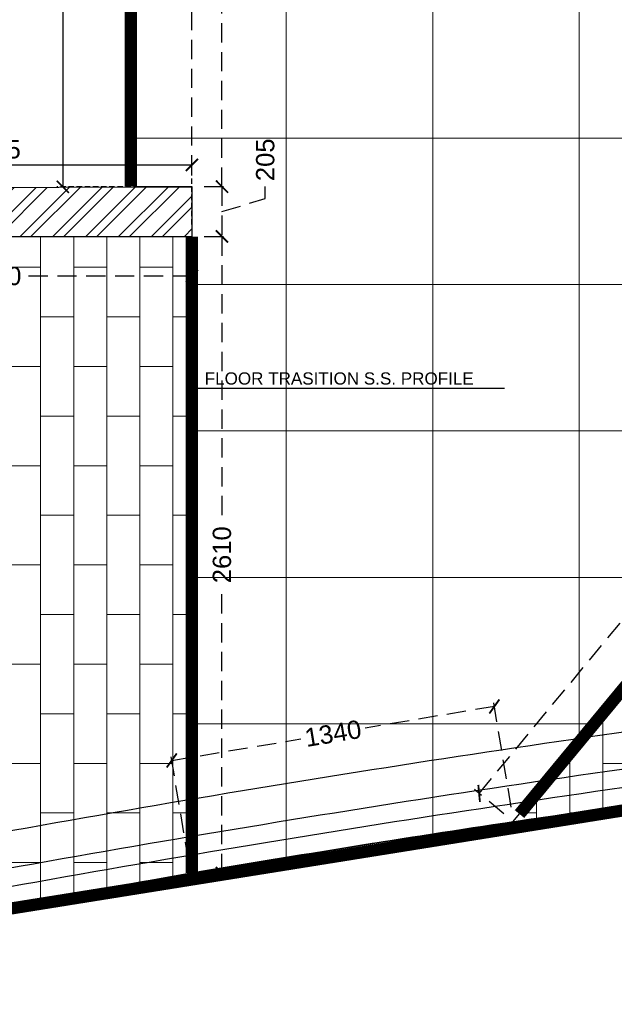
# Model space of a CAD drawing. Header units: millimetres. Extents: x 977810 to 1748958, y 1188532 to 1209441.
# Tile 10 of 30: x 1073622 to 1076058, y 1194845 to 1198878. Entities that reach past the tile are written whole.
import ezdxf
from ezdxf import colors
from ezdxf.entities.mleader import LeaderData, LeaderLine
from ezdxf.math import Vec2, Vec3

# ---------------------------------------------------------------- set-up
doc = ezdxf.new("R2010")
doc.units = ezdxf.units.MM
doc.header["$LTSCALE"] = 7
doc.header["$PDMODE"] = 35
doc.header["$PDSIZE"] = -5
doc.linetypes.add('( Hidden )', pattern=[0.375, 0.25, -0.125])
doc.linetypes.add('Hidden', pattern=[9.524999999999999, 6.35, -3.175])
for name, color, linetype, lineweight in [('pd_ line ss', 240, 'Continuous', 50), ('PD_025_TEXT', 61, 'Continuous', 25), ('PD_ELEVATION_05', 50, 'Continuous', 30), ('PD_HATCH', 45, 'Continuous', 9)]:
    doc.layers.add(name, color=color, linetype=linetype, lineweight=lineweight)
doc.layers.add('PD_BASE', color=8, linetype='Continuous')
doc.layers.add('PD_DIMENSION', color=101, linetype='Continuous')
doc.styles.get("Standard").update_dxf_attribs({"font": 'arial.ttf'})
doc.dimstyles.new('MM', dxfattribs={"dimtxt": 75, "dimasz": 50, "dimexe": 25, "dimexo": 50, "dimgap": 25, "dimtad": 0, "dimdec": 0, "dimrnd": 5, "dimtxsty": 'Standard', "dimblk": 'ARCHTICK', "dimcen": 2.5, "dimadec": 0, "dimazin": 0, "dimtfac": 1, "dimtdec": 0, "dimtmove": 1, "dimatfit": 3, "dimfxl": 1, "dimarcsym": 0})
pattern_1 = [(90, (0, 0), (-135.4836, 8.295977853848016e-15), []), (180, (0, 0), (-135.4836, -203.2), [135.4836, -135.4836])]

# ---------------------------------------------------------------- blocks, each defined once
blk = doc.blocks.new('_ARCHTICK')
at = {"color": 0, "linetype": 'ByBlock', "const_width": 0.15}
blk.add_lwpolyline([(-0.5, -0.5), (0.5, 0.5)], dxfattribs=at)
blk = doc.blocks.new('*D11')
at = {"layer": 'Defpoints', "color": 0, "ltscale": 45, "transparency": 16777216}
for p in [(1078195.21516922, 1198960.241863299), (1078334.927321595, 1198844.61864366), (1075644.09203369, 1195593.174937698)]:
    blk.add_point(p, dxfattribs=at)
at = {"layer": 'PD_DIMENSION', "color": 0, "linetype": '( Hidden )', "lineweight": -2, "ltscale": 45, "transparency": 16777216}
for p, q in [((1078195.21516922, 1198960.241863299), (1076938.017301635, 1197441.119488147)), ((1078296.407520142, 1198876.496926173), (1078175.955268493, 1198976.181004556)), ((1075504.379881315, 1195708.798157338), (1076761.577748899, 1197227.92053249)), ((1075605.572232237, 1195625.053220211), (1075485.119980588, 1195724.737298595))]:
    blk.add_line(p, q, dxfattribs=at)
at = {"layer": 'PD_DIMENSION', "color": 0, "lineweight": -2, "ltscale": 45, "transparency": 16777216, "xscale": 50, "yscale": 50, "zscale": 50}
for p, rotation in [((1078195.21516922, 1198960.241863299), 50.38946524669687), ((1075504.379881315, 1195708.798157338), 230.3894652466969)]:
    blk.add_blockref('_ARCHTICK', p, dxfattribs=dict(at, rotation=rotation))
at = {"layer": 'PD_DIMENSION', "color": 0, "ltscale": 45, "transparency": 16777216, "insert": (1076849.797525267, 1197334.520010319), "char_height": 75, "attachment_point": 5, "rotation": 50.38946524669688}
blk.add_mtext('4220', dxfattribs=at)
blk = doc.blocks.new('*D17')
at = {"layer": 'Defpoints', "color": 0, "ltscale": 45, "transparency": 16777216}
for p in [(1074327.420265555, 1200194.614160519), (1074327.592827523, 1198194.563721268), (1074450.837838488, 1198194.563721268)]:
    blk.add_point(p, dxfattribs=at)
at = {"layer": 'PD_DIMENSION', "color": 0, "linetype": '( Hidden )', "lineweight": -2, "ltscale": 45, "transparency": 16777216}
for p, q in [((1074377.420265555, 1200194.614160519), (1074475.837838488, 1200194.614160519)), ((1074450.837838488, 1200194.614160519), (1074450.837838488, 1199332.088940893)), ((1074450.837838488, 1198194.563721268), (1074450.837838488, 1199057.088940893)), ((1074377.592827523, 1198194.563721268), (1074475.837838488, 1198194.563721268))]:
    blk.add_line(p, q, dxfattribs=at)
at = {"layer": 'PD_DIMENSION', "color": 0, "lineweight": -2, "ltscale": 45, "transparency": 16777216, "xscale": 50, "yscale": 50, "zscale": 50}
for p, rotation in [((1074450.837838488, 1200194.614160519), 90), ((1074450.837838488, 1198194.563721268), 270)]:
    blk.add_blockref('_ARCHTICK', p, dxfattribs=dict(at, rotation=rotation))
at = {"layer": 'PD_DIMENSION', "color": 0, "ltscale": 45, "transparency": 16777216, "insert": (1074450.837838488, 1199194.588940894), "char_height": 75, "attachment_point": 5, "rotation": 90}
blk.add_mtext('2000', dxfattribs=at)
blk = doc.blocks.new('*D18')
at = {"layer": 'Defpoints', "color": 0, "ltscale": 45, "transparency": 16777216}
for p in [(1074327.592827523, 1198194.563721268), (1074327.59282752, 1197990.426124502), (1074450.837838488, 1197990.426124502)]:
    blk.add_point(p, dxfattribs=at)
at = {"layer": 'PD_DIMENSION', "color": 0, "linetype": '( Hidden )', "lineweight": -2, "ltscale": 45, "transparency": 16777216}
for p, q in [((1074377.592827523, 1198194.563721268), (1074475.837838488, 1198194.563721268)), ((1074450.837838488, 1198194.563721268), (1074450.837838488, 1197990.426124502)), ((1074628.216760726, 1198145.708599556), (1074628.216760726, 1198195.708599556)), ((1074450.837838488, 1198092.494922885), (1074628.216760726, 1198145.708599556)), ((1074377.59282752, 1197990.426124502), (1074475.837838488, 1197990.426124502))]:
    blk.add_line(p, q, dxfattribs=at)
at = {"layer": 'PD_DIMENSION', "color": 0, "lineweight": -2, "ltscale": 45, "transparency": 16777216, "xscale": 50, "yscale": 50, "zscale": 50}
for p, rotation in [((1074450.837838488, 1198194.563721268), 90), ((1074450.837838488, 1197990.426124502), 270)]:
    blk.add_blockref('_ARCHTICK', p, dxfattribs=dict(at, rotation=rotation))
at = {"layer": 'PD_DIMENSION', "color": 0, "ltscale": 45, "transparency": 16777216, "insert": (1074628.216760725, 1198304.482474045), "char_height": 75, "attachment_point": 5, "rotation": 90}
blk.add_mtext('205', dxfattribs=at)
blk = doc.blocks.new('*D19')
at = {"layer": 'Defpoints', "color": 0, "ltscale": 45, "transparency": 16777216}
for p in [(1074327.592827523, 1197990.426124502), (1074327.592827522, 1195382.751424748), (1074450.837838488, 1195382.751424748)]:
    blk.add_point(p, dxfattribs=at)
at = {"layer": 'PD_DIMENSION', "color": 0, "linetype": '( Hidden )', "lineweight": -2, "ltscale": 45, "transparency": 16777216}
for p, q in [((1074377.592827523, 1197990.426124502), (1074475.837838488, 1197990.426124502)), ((1074450.837838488, 1197990.426124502), (1074450.837838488, 1196824.088774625)), ((1074450.837838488, 1195382.751424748), (1074450.837838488, 1196549.088774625)), ((1074377.592827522, 1195382.751424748), (1074475.837838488, 1195382.751424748))]:
    blk.add_line(p, q, dxfattribs=at)
at = {"layer": 'PD_DIMENSION', "color": 0, "lineweight": -2, "ltscale": 45, "transparency": 16777216, "xscale": 50, "yscale": 50, "zscale": 50}
for p, rotation in [((1074450.837838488, 1197990.426124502), 90), ((1074450.837838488, 1195382.751424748), 270)]:
    blk.add_blockref('_ARCHTICK', p, dxfattribs=dict(at, rotation=rotation))
at = {"layer": 'PD_DIMENSION', "color": 0, "ltscale": 45, "transparency": 16777216, "insert": (1074450.837838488, 1196686.588774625), "char_height": 75, "attachment_point": 5, "rotation": 90}
blk.add_mtext('2610', dxfattribs=at)
blk = doc.blocks.new('*D21')
at = {"layer": 'Defpoints', "color": 0, "ltscale": 45, "transparency": 16777216}
for p in [(1078334.927321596, 1198960.242116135), (1078334.927321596, 1198844.61864366), (1074327.592827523, 1198194.563721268)]:
    blk.add_point(p, dxfattribs=at)
at = {"layer": 'PD_DIMENSION', "color": 0, "linetype": '( Hidden )', "lineweight": -2, "ltscale": 45, "transparency": 16777216}
for p, q in [((1074327.592827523, 1198244.563721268), (1074327.592827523, 1198985.242116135)), ((1074327.592827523, 1198960.242116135), (1076192.481084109, 1198960.242116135)), ((1078334.927321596, 1198960.242116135), (1076470.03906501, 1198960.242116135)), ((1078334.927321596, 1198894.61864366), (1078334.927321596, 1198985.242116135))]:
    blk.add_line(p, q, dxfattribs=at)
at = {"layer": 'PD_DIMENSION', "color": 0, "lineweight": -2, "ltscale": 45, "transparency": 16777216, "xscale": 50, "yscale": 50, "zscale": 50, "rotation": 180}
blk.add_blockref('_ARCHTICK', (1074327.592827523, 1198960.242116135), dxfattribs=at)
at = {"layer": 'PD_DIMENSION', "color": 0, "lineweight": -2, "ltscale": 45, "transparency": 16777216, "xscale": 50, "yscale": 50, "zscale": 50}
blk.add_blockref('_ARCHTICK', (1078334.927321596, 1198960.242116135), dxfattribs=at)
at = {"layer": 'PD_DIMENSION', "color": 0, "ltscale": 45, "transparency": 16777216, "insert": (1076331.260074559, 1198960.242116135), "char_height": 75, "attachment_point": 5}
blk.add_mtext('4005', dxfattribs=at)
blk = doc.blocks.new('*D22')
at = {"layer": 'Defpoints', "color": 0, "ltscale": 45, "transparency": 16777216}
for p in [(1075566.788442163, 1196065.085863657), (1075644.09203369, 1195602.946383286), (1074322.270602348, 1195381.840963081)]:
    blk.add_point(p, dxfattribs=at)
at = {"layer": 'PD_DIMENSION', "color": 0, "linetype": '( Hidden )', "lineweight": -2, "ltscale": 45, "transparency": 16777216}
for p, q in [((1075566.788442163, 1196065.085863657), (1075037.381153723, 1195976.530164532)), ((1075635.842978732, 1195652.261219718), (1075562.663914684, 1196089.743281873)), ((1074244.967010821, 1195843.980443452), (1074774.37429926, 1195932.536142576)), ((1074314.021547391, 1195431.155799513), (1074240.842483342, 1195868.637861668))]:
    blk.add_line(p, q, dxfattribs=at)
at = {"layer": 'PD_DIMENSION', "color": 0, "lineweight": -2, "ltscale": 45, "transparency": 16777216, "xscale": 50, "yscale": 50, "zscale": 50}
for p, rotation in [((1075566.788442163, 1196065.085863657), 9.496136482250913), ((1074244.967010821, 1195843.980443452), 189.4961364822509)]:
    blk.add_blockref('_ARCHTICK', p, dxfattribs=dict(at, rotation=rotation))
at = {"layer": 'PD_DIMENSION', "color": 0, "ltscale": 45, "transparency": 16777216, "insert": (1074905.877726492, 1195954.533153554), "char_height": 75, "attachment_point": 5, "rotation": 9.496136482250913}
blk.add_mtext('1340', dxfattribs=at)
blk = doc.blocks.new('*D29')
at = {"layer": 'Defpoints', "color": 0, "ltscale": 45, "transparency": 16777216}
for p in [(1072697.592827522, 1197990.426124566), (1074327.592827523, 1197990.426124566), (1074327.592827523, 1197828.133604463)]:
    blk.add_point(p, dxfattribs=at)
at = {"layer": 'PD_DIMENSION', "color": 0, "linetype": '( Hidden )', "lineweight": -2, "ltscale": 45, "transparency": 16777216}
for p, q in [((1072697.592827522, 1197940.426124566), (1072697.592827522, 1197803.133604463)), ((1074327.592827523, 1197940.426124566), (1074327.592827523, 1197803.133604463)), ((1072697.592827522, 1197828.133604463), (1073379.26233639, 1197828.133604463)), ((1074327.592827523, 1197828.133604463), (1073645.923318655, 1197828.133604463))]:
    blk.add_line(p, q, dxfattribs=at)
at = {"layer": 'PD_DIMENSION', "color": 0, "lineweight": -2, "ltscale": 45, "transparency": 16777216, "xscale": 50, "yscale": 50, "zscale": 50, "rotation": 180}
blk.add_blockref('_ARCHTICK', (1072697.592827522, 1197828.133604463), dxfattribs=at)
at = {"layer": 'PD_DIMENSION', "color": 0, "lineweight": -2, "ltscale": 45, "transparency": 16777216, "xscale": 50, "yscale": 50, "zscale": 50}
blk.add_blockref('_ARCHTICK', (1074327.592827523, 1197828.133604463), dxfattribs=at)
at = {"layer": 'PD_DIMENSION', "color": 0, "ltscale": 45, "transparency": 16777216, "insert": (1073512.592827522, 1197828.133604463), "char_height": 75, "attachment_point": 5}
blk.add_mtext('1630', dxfattribs=at)
blk = doc.blocks.new('*D69')
at = {"layer": 'Defpoints', "color": 0, "ltscale": 0.5, "transparency": 16777216}
for p in [(987810.4389029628, 1200194.618643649), (987511.5769487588, 1198194.563721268), (988040.6110776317, 1198194.563721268)]:
    blk.add_point(p, dxfattribs=at)
at = {"layer": 'PD_BASE', "color": 0, "linetype": 'Hidden', "lineweight": -2, "ltscale": 0.5, "transparency": 16777216}
for p, q in [((987760.4389029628, 1200194.618643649), (987486.5769487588, 1200194.618643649)), ((987990.6110776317, 1198194.563721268), (987486.5769487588, 1198194.563721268))]:
    blk.add_line(p, q, dxfattribs=at)
at = {"layer": 'PD_BASE', "color": 0, "lineweight": -2, "ltscale": 0.5, "transparency": 16777216}
blk.add_line((987511.5769487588, 1200194.618643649), (987511.5769487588, 1198194.563721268), dxfattribs=at)
at = {"layer": 'PD_BASE', "color": 0, "lineweight": -2, "ltscale": 0.5, "transparency": 16777216, "xscale": 50, "yscale": 50, "zscale": 50}
for p, rotation in [((987511.5769487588, 1200194.618643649), 90), ((987511.5769487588, 1198194.563721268), 270)]:
    blk.add_blockref('_ARCHTICK', p, dxfattribs=dict(at, rotation=rotation))
at = {"layer": 'PD_BASE', "color": 0, "ltscale": 0.5, "transparency": 16777216, "insert": (987448.2839746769, 1199496.856416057), "char_height": 75, "attachment_point": 5, "rotation": 90}
blk.add_mtext('2000', dxfattribs=at)
blk = doc.blocks.new('*D63')
at = {"layer": 'Defpoints', "color": 0, "ltscale": 0.5, "transparency": 16777216}
for p in [(988040.6110776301, 1198284.399247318), (986405.6110777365, 1197990.426124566), (988040.6110776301, 1197990.426124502)]:
    blk.add_point(p, dxfattribs=at)
at = {"layer": 'PD_BASE', "color": 0, "linetype": 'Hidden', "lineweight": -2, "ltscale": 0.5, "transparency": 16777216}
for p, q in [((986405.6110777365, 1198040.426124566), (986405.6110777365, 1198309.399247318)), ((988040.6110776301, 1198040.426124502), (988040.6110776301, 1198309.399247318))]:
    blk.add_line(p, q, dxfattribs=at)
at = {"layer": 'PD_BASE', "color": 0, "lineweight": -2, "ltscale": 0.5, "transparency": 16777216}
blk.add_line((986405.6110777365, 1198284.399247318), (988040.6110776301, 1198284.399247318), dxfattribs=at)
at = {"layer": 'PD_BASE', "color": 0, "lineweight": -2, "ltscale": 0.5, "transparency": 16777216, "xscale": 50, "yscale": 50, "zscale": 50, "rotation": 180}
blk.add_blockref('_ARCHTICK', (986405.6110777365, 1198284.399247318), dxfattribs=at)
at = {"layer": 'PD_BASE', "color": 0, "lineweight": -2, "ltscale": 0.5, "transparency": 16777216, "xscale": 50, "yscale": 50, "zscale": 50}
blk.add_blockref('_ARCHTICK', (988040.6110776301, 1198284.399247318), dxfattribs=at)
at = {"layer": 'PD_BASE', "color": 0, "ltscale": 0.5, "transparency": 16777216, "insert": (987223.1110776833, 1198347.717801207), "char_height": 75, "attachment_point": 5}
blk.add_mtext('1635', dxfattribs=at)
blk = doc.blocks.new('final layout rev')
at = {"layer": 'PD_BASE'}
h = blk.add_hatch(dxfattribs=at)
h.set_pattern_fill('ANSI32', color=8, scale=10)
h.set_pattern_definition([(45, (144232.5071768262, 0), (-67.35192090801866, 67.35192090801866), []), (45, (144277.4084768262, 0), (-67.35192090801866, 67.35192090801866), [])])
h.paths.add_polyline_path([(986405.6110777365, 1198191.013246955), (986405.6110777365, 1197992.186279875), (988040.6110776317, 1197992.494937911), (988040.6110776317, 1198192.494907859)])
at = {"layer": 'PD_BASE', "color": 8, "lineweight": 30, "elevation": -9.313225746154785e-10}
for points in [[(986405.6110777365, 1198191.013246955), (988040.6110776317, 1198194.563721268), (988040.6110776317, 1197990.426124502)], [(986405.6110777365, 1197990.426124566), (988040.6110776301, 1197990.426124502)]]:
    blk.add_lwpolyline(points, dxfattribs=at)
at = {"layer": 'PD_BASE', "color": 8, "elevation": -9.313225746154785e-10}
for points in [[(987840.6110776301, 1198194.578266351), (987840.6110776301, 1198194.618643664)], [(986405.6110777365, 1197990.42505517), (988040.6110776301, 1197990.425055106)]]:
    blk.add_lwpolyline(points, dxfattribs=at)
for points in [[(985226.0000731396, 1195152.514668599, -0.002641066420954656), (985953.4604154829, 1195302.011599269), (986543.5664680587, 1195417.413986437, -0.01358275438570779), (990312.5263638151, 1196032.161984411), (990908.7179776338, 1196110.254390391, -0.02753675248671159), (998626.7421698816, 1196658.441217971), (999228.611077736, 1196658.441217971)], [(985226.0000731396, 1194845.878955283, -0.002864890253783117), (986011.6685934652, 1195007.712057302), (986600.5141773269, 1195122.867944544, -0.01357817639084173), (990352.1258977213, 1195734.786314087), (990947.0440440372, 1195812.711914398, -0.02752597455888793), (998629.1219861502, 1196358.441217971), (999228.611077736, 1196358.441217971)], [(986571.7252055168, 1195270.079340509), (986572.0404911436, 1195270.140998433, -0.01358046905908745), (990332.325960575, 1195883.474126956)], [(986586.2773764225, 1195196.504479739, -0.01357932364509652), (990342.2258865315, 1195809.13021494), (990342.903314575, 1195809.218948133)]]:
    blk.add_lwpolyline(points, format="xyb", dxfattribs=at)
at = {"layer": 'PD_BASE', "color": 8}
blk.add_arc((999740.8215150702, 1126367.26945926), 70000, 97.70798101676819, 100.8196785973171, dxfattribs=at)
at = {"layer": 'PD_BASE', "color": 8, "ltscale": 0.5}
dim = blk.add_linear_dim(base=(987511.5769487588, 1198194.563721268), p1=(987810.4389029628, 1200194.618643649), p2=(988040.6110776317, 1198194.563721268), angle=90, dimstyle='MM', override={"dimtmove": 1}, dxfattribs=at)
dim.commit()
dim.dimension.update_dxf_attribs({"geometry": '*D69', "text_midpoint": (987511.576948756, 1199496.856416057), "dimtype": 160})
dim = blk.add_linear_dim(base=(988040.6110776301, 1198284.399247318), p1=(986405.6110777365, 1197990.426124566), p2=(988040.6110776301, 1197990.426124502), dimstyle='MM', override={"dimtmove": 1}, dxfattribs=at)
dim.commit()
dim.dimension.update_dxf_attribs({"geometry": '*D63', "text_midpoint": (987223.1110776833, 1198347.717801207)})

msp = doc.modelspace()

# ---------------------------------------------------------------- hatches: boundary and pattern name
at = {"layer": 'PD_HATCH'}
h = msp.add_hatch(dxfattribs=at)
h.set_pattern_fill('AR-BRSTD', color=256, scale=2, angle=90)
h.set_pattern_definition(pattern_1)
edge = h.paths.add_edge_path()
edge.add_line((1083558.290286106, 1196323.032359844), (1083558.284817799, 1198844.61864366))
edge.add_line((1083558.284817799, 1198844.61864366), (1078334.927321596, 1198844.61864366))
edge.add_line((1078334.927321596, 1198844.61864366), (1075643.768218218, 1195592.783658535))
edge.add_arc((1085462.639194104, 1129464.961349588), 66852.8167736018, 97.58499019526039, 98.44575314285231, ccw=False)
edge.add_arc((1079252.574274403, 1196228.056019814), 2660.780158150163, 184.1982981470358, 190.7265556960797, ccw=False)
edge.add_arc((1077584.476495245, 1190830.645772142), 5295.142267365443, 94.19829814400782, 100.72655569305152, ccw=False)
edge.add_arc((1074582.539236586, 1195616.3498818), 2660.780158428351, 4.198290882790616, 10.72654843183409, ccw=False)
edge.add_arc((1086008.856292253, 1126760.733625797), 69605.45006617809, 92.01760223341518, 97.24049128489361, ccw=False)
h = msp.add_hatch(dxfattribs=at)
h.set_pattern_fill('AR-BRSTD', color=256, scale=2, angle=90)
h.set_pattern_definition(pattern_1)
edge = h.paths.add_edge_path()
edge.add_line((1072888.919728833, 1195123.402824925), (1072831.005870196, 1195419.543505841))
edge.add_line((1072831.005870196, 1195419.543505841), (1072627.592827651, 1195377.724670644))
edge.add_line((1072627.592827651, 1195377.724670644), (1072627.592827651, 1197959.815367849))
edge.add_line((1072627.592827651, 1197959.815367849), (1072692.592827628, 1197959.815367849))
edge.add_line((1072692.592827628, 1197959.815367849), (1072692.592827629, 1197990.426124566))
edge.add_line((1072692.592827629, 1197990.426124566), (1074327.592827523, 1197990.426124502))
edge.add_line((1074327.592827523, 1197990.426124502), (1074323.158184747, 1195382.000527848))
edge.add_line((1074323.158184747, 1195382.000527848), (1072888.776515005, 1195124.135144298))

# ---------------------------------------------------------------- linework, layer by layer
at = {"layer": 'pd_ line ss'}
msp.add_line((1074097.420265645, 1200194.618643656), (1074096.943103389, 1198194.613974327), dxfattribs=at)
at = {"layer": 'pd_ line ss', "const_width": 50}
for points, elevation in [([(1074077.401890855, 1200193.781403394), (1074076.925125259, 1198195.439320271)], -1.862645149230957e-09), ([(1075669.9029035, 1195624.36324215), (1078334.927321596, 1198844.61864366)], -9.313225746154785e-10), ([(1074327.592827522, 1195382.751424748), (1074327.269638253, 1197989.588869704)], -9.313225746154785e-10)]:
    msp.add_lwpolyline(points, dxfattribs=dict(at, elevation=elevation))
at = {"layer": 'pd_ line ss', "const_width": 50, "elevation": -9.313225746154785e-10}
msp.add_lwpolyline([(1072878.776515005, 1195124.135144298, -0.04185016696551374), (1084928.621696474, 1196370.601826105, 0.8123113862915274)], format="xyb", dxfattribs=at)
at = {"layer": 'PD_ELEVATION_05', "elevation": -1.862645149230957e-09}
msp.add_lwpolyline([(1084914.585754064, 1196358.254879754), (1084914.58575407, 1196661.259111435), (1085515.585777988, 1196659.257016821), (1085515.57484722, 1200195.211963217), (1074097.402672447, 1200195.434442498), (1074096.925124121, 1198195.43454866), (1074327.574847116, 1198195.379520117), (1074323.140204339, 1195382.816326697, -0.004692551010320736), (1075643.886363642, 1195593.763943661), (1078334.909341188, 1198845.434442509), (1083558.266837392, 1198845.434442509), (1083558.272305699, 1196323.848158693, -0.006054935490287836), (1084914.585754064, 1196358.254879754, 2.49475250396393)], format="xyb", dxfattribs=at)
at = {"layer": 'PD_ELEVATION_05', "elevation": -9.313225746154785e-10}
msp.add_lwpolyline([(1072888.919728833, 1195123.402824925), (1072831.005870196, 1195419.543505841), (1072627.592827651, 1195377.724670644), (1072627.592827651, 1197959.815367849), (1072692.592827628, 1197959.815367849), (1072692.592827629, 1197990.426124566), (1074327.592827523, 1197990.426124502), (1074323.158184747, 1195382.000527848), (1072888.776515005, 1195124.135144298)], dxfattribs=at)
at = {"layer": 'PD_HATCH', "ltscale": 0.5}
for p, q in [((1074097.402285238, 1200195.434442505, -1.862645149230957e-09), (1074096.925122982, 1198195.429773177, -1.862645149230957e-09)), ((1074714.371911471, 1200195.422421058), (1074714.371911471, 1195446.957549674)), ((1075314.371911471, 1200195.410730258), (1075314.371911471, 1195542.549872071)), ((1075914.371911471, 1200195.399039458), (1075914.371911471, 1195920.602429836)), ((1077961.105840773, 1198393.75274941), (1074096.972438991, 1198393.75274941)), ((1077464.556824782, 1197793.75274941), (1074326.941591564, 1197793.75274941)), ((1076968.007808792, 1197193.75274941), (1074325.995555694, 1197193.75274941)), ((1076471.458792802, 1196593.75274941, -1.862645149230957e-09), (1074325.049519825, 1196593.75274941, -1.862645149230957e-09)), ((1075974.909776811, 1195993.75274941, -1.862645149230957e-09), (1074325.049519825, 1195993.75274941, -1.862645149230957e-09))]:
    msp.add_line(p, q, dxfattribs=at)

# ---------------------------------------------------------------- block references
at = {"layer": 'PD_BASE'}
msp.add_blockref('final layout rev', (86286.99973029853, -0.837254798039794), dxfattribs=at)

# ---------------------------------------------------------------- texts
at = {"layer": 'PD_025_TEXT', "insert": (1074380.120138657, 1197433.808622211, -1.862645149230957e-09), "char_height": 50, "width": 1365.884117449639, "attachment_point": 1, "rotation": 359.9918668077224}
msp.add_mtext('FLOOR TRASITION S.S. PROFILE', dxfattribs=at)

# ---------------------------------------------------------------- dimensions: what is measured, and where the dimension line sits
at = {"layer": 'PD_DIMENSION', "ltscale": 45}
for base, p1, p2, picture, middle in [((1074450.837838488, 1198194.563721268), (1074327.420265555, 1200194.614160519), (1074327.592827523, 1198194.563721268), '*D17', (1074450.837838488, 1199194.588940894)), ((1074450.837838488, 1197990.426124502), (1074327.592827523, 1198194.563721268), (1074327.59282752, 1197990.426124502), '*D18', (1074628.216760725, 1198220.708599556)), ((1074450.837838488, 1195382.751424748), (1074327.592827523, 1197990.426124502), (1074327.592827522, 1195382.751424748), '*D19', (1074450.837838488, 1196686.588774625))]:
    dim = msp.add_linear_dim(base=base, p1=p1, p2=p2, angle=90, dimstyle='MM', dxfattribs=at)
    dim.commit()
    dim.dimension.update_dxf_attribs({"geometry": picture, "text_midpoint": middle})
for base, p1, p2, picture, middle in [((1078334.927321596, 1198960.242116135), (1074327.592827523, 1198194.563721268), (1078334.927321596, 1198844.61864366), '*D21', (1076331.260074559, 1198960.242116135)), ((1074327.592827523, 1197828.133604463), (1072697.592827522, 1197990.426124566), (1074327.592827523, 1197990.426124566), '*D29', (1073512.592827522, 1197828.133604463))]:
    dim = msp.add_linear_dim(base=base, p1=p1, p2=p2, dimstyle='MM', dxfattribs=at)
    dim.commit()
    dim.dimension.update_dxf_attribs({"geometry": picture, "text_midpoint": middle})
for p1, p2, distance, picture, middle in [((1075644.09203369, 1195593.174937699), (1078334.927321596, 1198844.61864366), 181.3510806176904, '*D11', (1076849.797525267, 1197334.520010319)), ((1074322.270602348, 1195381.840963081), (1075644.09203369, 1195602.946383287), 468.5602891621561, '*D22', (1074905.877726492, 1195954.533153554))]:
    dim = msp.add_aligned_dim(p1=p1, p2=p2, distance=distance, dimstyle='MM', dxfattribs=at)
    dim.commit()
    dim.dimension.update_dxf_attribs({"geometry": picture, "text_midpoint": middle})

# ---------------------------------------------------------------- leaders
at = {"layer": 'PD_025_TEXT', "linetype": 'Hidden'}
ml = msp.add_multileader_mtext('Standard', dxfattribs=at)
ml.set_content('', color=256)
ml.set_leader_properties()
ml.build(insert=Vec2(0, 0))
ml.multileader.update_dxf_attribs({"arrow_head_size": 40, "scale": 10})
ctx = ml.context
ctx.base_point, ctx.scale, ctx.char_height, ctx.arrow_head_size, ctx.landing_gap_size, ctx.plane_origin, ctx.plane_x_axis, ctx.plane_y_axis = Vec3(1075608.509718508, 1197369.63423479), 10, 40, 40, 20, Vec3(1074329.363836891, 1197454.630464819), Vec3(1, -2.449293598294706e-16), Vec3(2.449293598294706e-16, 1)
notes = []
notes.append((ctx, [(0, (1, 1, 0), (1074326.537405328, 1197369.63423479), (1, -2.449293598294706e-16), 1281.972313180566, [(0, [(1074326.697681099, 1197639.058531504)], 0, [])])]))
ctx.mtext.insert, ctx.mtext.text_direction, ctx.mtext.flow_direction = Vec3(1075628.509718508, 1197389.63423479), Vec3(1, -2.449293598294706e-16), 5
for ctx, leaders in notes:
    for number, flags, end, landing, length, lines in leaders:
        leader = LeaderData()
        leader.index, (leader.has_last_leader_line, leader.has_dogleg_vector, leader.attachment_direction) = number, flags
        leader.last_leader_point, leader.dogleg_vector, leader.dogleg_length = Vec3(end), Vec3(landing), length
        for number, points, colour, breaks in lines:
            line = LeaderLine()
            line.index, line.vertices, line.color, line.breaks = number, Vec3.list(points), colors.encode_raw_color(colour), breaks
            leader.lines.append(line)
        ctx.leaders.append(leader)

doc.saveas('drawing.dxf')
